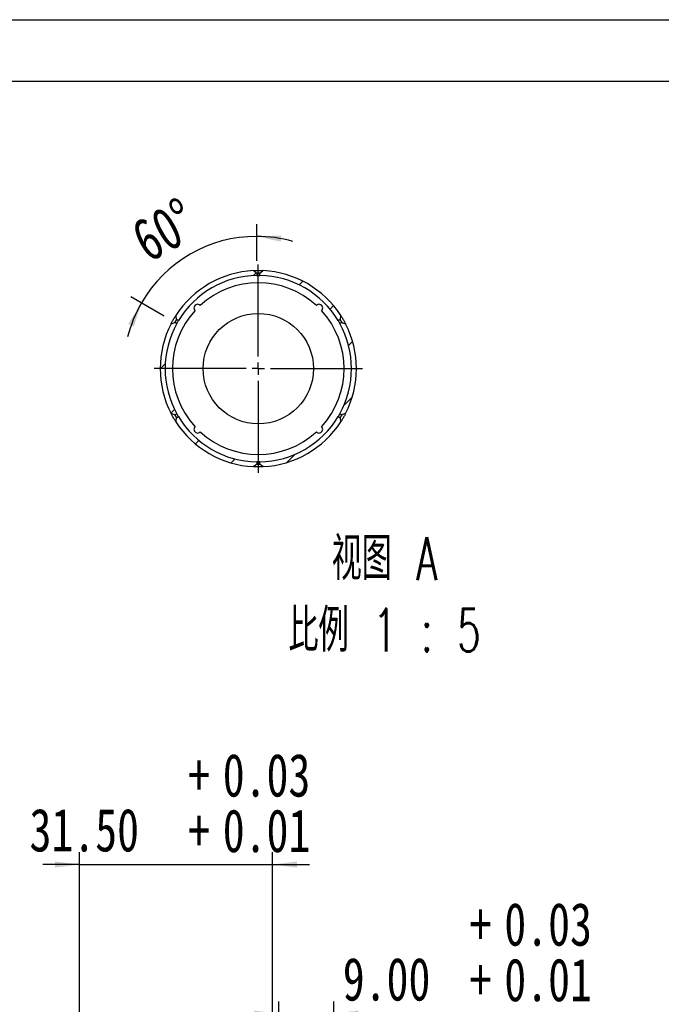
# Model space of a CAD drawing. Header units: millimetres. Extents: x 0 to 297, y 0 to 210.
# Tile 3 of 4: x 143 to 195, y 130 to 210. Entities that reach past the tile are written whole.
import ezdxf

# ---------------------------------------------------------------- set-up
doc = ezdxf.new("R2010")
doc.units = ezdxf.units.MM
doc.layers.add('图层0', color=7, linetype='Continuous', lineweight=25)
doc.styles.add('SLDTEXTSTYLE0', font='TXT', dxfattribs={"width": 0.75})
doc.styles.add('SLDTEXTSTYLE13', font='TXT', dxfattribs={"width": 0.638462, "bigfont": 'bigfont'})
doc.dimstyles.new('SLDDIMSTYLE13', dxfattribs={"dimtxt": 3.5, "dimasz": 2, "dimexe": 0, "dimexo": 0.0625, "dimgap": 0.875, "dimtad": 1, "dimlfac": 2, "dimrnd": 1e-09, "dimzin": 4, "dimdsep": 46, "dimtxsty": 'SLDTEXTSTYLE0', "dimsah": 1, "dimcen": 0.09, "dimadec": 0, "dimazin": 1, "dimtol": 1, "dimtp": 0.03, "dimtm": -0.01, "dimtfac": 1, "dimtmove": 0, "dimatfit": 0, "dimfxl": 0, "dimfrac": 2, "dimtolj": 1, "dimarcsym": 0})
doc.dimstyles.new('SLDDIMSTYLE18', dxfattribs={"dimtxt": 3.5, "dimasz": 2, "dimexe": 0, "dimexo": 0.0625, "dimgap": 0.875, "dimtad": 1, "dimdec": 4, "dimlfac": 5, "dimzin": 12, "dimdsep": 46, "dimtxsty": 'SLDTEXTSTYLE0', "dimsah": 1, "dimcen": 0.09, "dimazin": 3, "dimtfac": 1, "dimtofl": 0, "dimtmove": 0, "dimatfit": 3, "dimfxl": 0, "dimfrac": 2, "dimtolj": 1, "dimtzin": 12, "dimarcsym": 0})

# ---------------------------------------------------------------- blocks, each defined once
blk = doc.blocks.new('_D_13')
at = {"layer": '图层0', "color": 7}
for p, q in [((148.013, 114.655), (148.013, 142.129)), ((163.763, 114.655), (163.763, 142.129)), ((148.013, 141.129), (145.013, 141.129)), ((148.013, 141.129), (163.763, 141.129)), ((163.763, 141.129), (166.763, 141.129))]:
    blk.add_line(p, q, dxfattribs=at)
for points in [[(148.013, 141.129), (146.013, 141.379), (146.013, 140.879)], [(163.763, 141.129), (165.763, 140.879), (165.763, 141.379)]]:
    blk.add_solid(points, dxfattribs=at)
at = {"layer": '图层0', "color": 7, "char_height": 3.5, "attachment_point": 1, "style": 'SLDTEXTSTYLE0'}
for s, insert in [('0.03', (159.695, 150.167)), ('+', (156.865, 150.167)), ('31.50', (143.935, 145.695)), ('0.01', (159.695, 145.641)), ('+', (156.865, 145.641))]:
    blk.add_mtext(s, dxfattribs=dict(at, insert=insert))
blk = doc.blocks.new('_D_15')
at = {"layer": '图层0', "color": 7}
for p, q in [((164.263, 113.77), (164.263, 129.973)), ((168.763, 113.77), (168.763, 129.973)), ((164.263, 128.973), (161.263, 128.973)), ((164.263, 128.973), (168.763, 128.973)), ((168.763, 128.973), (191.71, 128.973))]:
    blk.add_line(p, q, dxfattribs=at)
for points in [[(164.263, 128.973), (162.263, 129.223), (162.263, 128.723)], [(168.763, 128.973), (170.763, 128.723), (170.763, 129.223)]]:
    blk.add_solid(points, dxfattribs=at)
at = {"layer": '图层0', "color": 7, "char_height": 3.5, "attachment_point": 1, "style": 'SLDTEXTSTYLE0'}
for s, insert in [('0.03', (182.659, 138.011)), ('+', (179.83, 138.011)), ('9.00', (169.485, 133.538)), ('0.01', (182.659, 133.485)), ('+', (179.83, 133.485))]:
    blk.add_mtext(s, dxfattribs=dict(at, insert=insert))
blk = doc.blocks.new('_D_25')
at = {"layer": '图层0', "color": 7}
for p, q in [((162.461, 190.343), (162.461, 193.336)), ((154.915, 185.833), (152.191, 187.406))]:
    blk.add_line(p, q, dxfattribs=at)
for start, end in [(90, 150), (74.24059, 90), (150, 165.75941)]:
    blk.add_arc((162.461, 181.476), 10.859, start, end, dxfattribs=at)
for points in [[(162.461, 192.336), (164.43, 191.905), (164.476, 192.403)], [(153.057, 186.906), (151.992, 185.195), (152.446, 184.985)]]:
    blk.add_solid(points, dxfattribs=at)
at = {"layer": '图层0', "color": 7, "insert": (151.93, 193.213), "char_height": 3.5, "attachment_point": 1, "rotation": 29.00675, "style": 'SLDTEXTSTYLE0'}
blk.add_mtext('60°', dxfattribs=at)
blk = doc.blocks.new('SW_CENTERMARKSYMBOL_3')
at = {"layer": '图层0', "color": 0}
for p, q in [((0, 1), (0, 8.5)), ((-1, 0), (-8.5, 0)), ((0, 0), (-0.5, 0)), ((0, 0), (0, 0.5)), ((0, 0), (0, -0.5)), ((0, 0), (0.5, 0)), ((1, 0), (8.5, 0)), ((0, -1), (0, -8.5))]:
    blk.add_line(p, q, dxfattribs=at)

msp = doc.modelspace()

# ---------------------------------------------------------------- hatches: boundary and pattern name
at = {"layer": '图层0', "linetype": 'Continuous', "lineweight": 18}
h = msp.add_hatch(dxfattribs=at)
h.set_pattern_fill('ANSI31', color=256, style=0)
edge = h.paths.add_edge_path(flags=0)
edge.add_arc((162.59406657, 181.55299403), 8, 92.8110401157, 147.1889598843)
edge.add_spline(control_points=[(155.8703689, 185.88795536), (155.88340218, 185.82501166), (155.89553024, 185.7618013), (155.90420561, 185.69811053), (155.91030528, 185.6533294), (155.91490313, 185.60807208), (155.91406117, 185.56288528)], knot_values=[0.0053364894, 0.0053364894, 0.0053364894, 0.0053364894, 0.0063000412, 0.0063000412, 0.0063000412, 0.0069789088, 0.0069789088, 0.0069789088, 0.0069789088], weights=[1, 1, 1, 1, 1, 1, 1], degree=3, periodic=0)
edge.add_line((155.91406117, 185.56288528), (156.07960883, 185.46730629))
edge.add_arc((162.59406657, 181.55299403), 7.6, 91.0002013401, 148.9997986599, ccw=False)
edge.add_line((162.46140157, 189.15183605), (162.46140157, 189.34299403))
edge.add_spline(control_points=[(162.46140157, 189.34299403), (162.41688313, 189.36760253), (162.3756944, 189.39810344), (162.33579258, 189.42965204), (162.28982584, 189.4659959), (162.24548188, 189.50438715), (162.20172876, 189.54336768)], knot_values=[0.0031065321, 0.0031065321, 0.0031065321, 0.0031065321, 0.00386686, 0.00386686, 0.00386686, 0.0047404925, 0.0047404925, 0.0047404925, 0.0047404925], weights=[1, 1, 1, 1, 1, 1, 1], degree=3, periodic=0)
h = msp.add_hatch(dxfattribs=at)
h.set_pattern_fill('ANSI31', color=256, style=0)
edge = h.paths.add_edge_path(flags=0)
edge.add_line((162.72673156, 189.34299403), (162.72673156, 189.15183605))
edge.add_arc((162.59406657, 181.55299403), 7.6, 31.0002013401, 88.9997986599, ccw=False)
edge.add_line((169.1085243, 185.46730629), (169.27407196, 185.56288528))
edge.add_spline(control_points=[(169.27407196, 185.56288528), (169.27400777, 185.5663307), (169.27397809, 185.56977689), (169.27397979, 185.5732229), (169.27403213, 185.67914403), (169.2962875, 185.78423439), (169.31776423, 185.88795536)], knot_values=[0.0083079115, 0.0083079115, 0.0083079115, 0.0083079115, 0.0083590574, 0.0083590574, 0.0083590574, 0.0099622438, 0.0099622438, 0.0099622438, 0.0099622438], weights=[1, 1, 1, 1, 1, 1, 1], degree=3, periodic=0)
edge.add_arc((162.59406657, 181.55299403), 8, 32.8110401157, 87.1889598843)
edge.add_spline(control_points=[(162.98640437, 189.54336768), (162.90834762, 189.47382534), (162.82946786, 189.40315402), (162.73933811, 189.35018591), (162.73516716, 189.34773469), (162.73096565, 189.34533451), (162.72673156, 189.34299403)], knot_values=[0.0000731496, 0.0000731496, 0.0000731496, 0.0000731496, 0.0016412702, 0.0016412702, 0.0016412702, 0.0017132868, 0.0017132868, 0.0017132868, 0.0017132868], weights=[1, 1, 1, 1, 1, 1, 1], degree=3, periodic=0)
h = msp.add_hatch(dxfattribs=at)
h.set_pattern_fill('ANSI31', color=256, style=0)
edge = h.paths.add_edge_path(flags=0)
edge.add_arc((162.59406657, 181.55299403), 7.6, 151.0002013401, 208.9997986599, ccw=False)
edge.add_line((155.94694384, 185.23752379), (155.78139617, 185.33310278))
edge.add_spline(control_points=[(155.78139617, 185.33310278), (155.77853128, 185.33137678), (155.77564949, 185.32967858), (155.77275302, 185.32800614), (155.68093793, 185.27499143), (155.57868978, 185.24169897), (155.4780311, 185.20840635)], knot_values=[0.008369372, 0.008369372, 0.008369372, 0.008369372, 0.0084190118, 0.0084190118, 0.0084190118, 0.0100238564, 0.0100238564, 0.0100238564, 0.0100238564], weights=[1, 1, 1, 1, 1, 1, 1], degree=3, periodic=0)
edge.add_arc((162.59406657, 181.55299403), 8, 152.8110401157, 207.1889598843)
edge.add_spline(control_points=[(155.4780311, 177.89758171), (155.53976471, 177.87716346), (155.60127711, 177.85581452), (155.6614263, 177.83111594), (155.70254633, 177.81423115), (155.74332062, 177.79582445), (155.78139617, 177.77288528)], knot_values=[0.005300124, 0.005300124, 0.005300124, 0.005300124, 0.0062748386, 0.0062748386, 0.0062748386, 0.006942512, 0.006942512, 0.006942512, 0.006942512], weights=[1, 1, 1, 1, 1, 1, 1], degree=3, periodic=0)
edge.add_line((155.78139617, 177.77288528), (155.94694384, 177.86846428))
h = msp.add_hatch(dxfattribs=at)
h.set_pattern_fill('ANSI31', color=256, style=0)
edge = h.paths.add_edge_path(flags=0)
edge.add_line((169.40673696, 185.33310278), (169.24118929, 185.23752379))
edge.add_arc((162.59406657, 181.55299403), 7.6, -28.9997986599, 28.9997986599, ccw=False)
edge.add_line((169.24118929, 177.86846428), (169.40673696, 177.77288528))
edge.add_spline(control_points=[(169.40673696, 177.77288528), (169.40953876, 177.77457327), (169.41235672, 177.77623467), (169.41518878, 177.7778714), (169.50704628, 177.83095851), (169.60937409, 177.86426618), (169.71010203, 177.89758171)], knot_values=[0.0083656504, 0.0083656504, 0.0083656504, 0.0083656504, 0.0084141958, 0.0084141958, 0.0084141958, 0.0100202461, 0.0100202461, 0.0100202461, 0.0100202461], weights=[1, 1, 1, 1, 1, 1, 1], degree=3, periodic=0)
edge.add_arc((162.59406657, 181.55299403), 8, 332.8110401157, 387.1889598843)
edge.add_spline(control_points=[(169.71010203, 185.20840635), (169.64891007, 185.22864545), (169.58793972, 185.24980497), (169.52829183, 185.27422229), (169.48662612, 185.29127847), (169.44530067, 185.30986952), (169.40673696, 185.33310278)], knot_values=[0.0052750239, 0.0052750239, 0.0052750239, 0.0052750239, 0.0062411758, 0.0062411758, 0.0062411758, 0.0069174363, 0.0069174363, 0.0069174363, 0.0069174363], weights=[1, 1, 1, 1, 1, 1, 1], degree=3, periodic=0)
h = msp.add_hatch(dxfattribs=at)
h.set_pattern_fill('ANSI31', color=256, style=0)
edge = h.paths.add_edge_path(flags=0)
edge.add_arc((162.59406657, 181.55299403), 7.6, 211.0002013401, 268.9997986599, ccw=False)
edge.add_line((156.07960883, 177.63868177), (155.91406117, 177.54310278))
edge.add_spline(control_points=[(155.91406117, 177.54310278), (155.91413167, 177.53931898), (155.91416055, 177.53553422), (155.91415193, 177.53174978), (155.9139116, 177.42616419), (155.89177765, 177.32142535), (155.8703689, 177.2180327)], knot_values=[0.0083330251, 0.0083330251, 0.0083330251, 0.0083330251, 0.0083892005, 0.0083892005, 0.0083892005, 0.0099868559, 0.0099868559, 0.0099868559, 0.0099868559], weights=[1, 1, 1, 1, 1, 1, 1], degree=3, periodic=0)
edge.add_arc((162.59406657, 181.55299403), 8, 212.8110401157, 267.1889598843)
edge.add_spline(control_points=[(162.20172876, 173.56262038), (162.27978551, 173.63216272), (162.35866527, 173.70283404), (162.44879502, 173.75580216), (162.45296597, 173.75825338), (162.45716748, 173.76065355), (162.46140157, 173.76299403)], knot_values=[0.0000731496, 0.0000731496, 0.0000731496, 0.0000731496, 0.0016412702, 0.0016412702, 0.0016412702, 0.0017132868, 0.0017132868, 0.0017132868, 0.0017132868], weights=[1, 1, 1, 1, 1, 1, 1], degree=3, periodic=0)
edge.add_line((162.46140157, 173.76299403), (162.46140157, 173.95415201))
h = msp.add_hatch(dxfattribs=at)
h.set_pattern_fill('ANSI31', color=256, style=0)
edge = h.paths.add_edge_path(flags=0)
edge.add_line((169.27407196, 177.54310278), (169.1085243, 177.63868177))
edge.add_arc((162.59406657, 181.55299403), 7.6, 271.0002013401, 328.9997986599, ccw=False)
edge.add_line((162.72673156, 173.95415201), (162.72673156, 173.76299403))
edge.add_spline(control_points=[(162.72673156, 173.76299403), (162.77125, 173.73838553), (162.81243873, 173.70788463), (162.85234055, 173.67633602), (162.89830729, 173.63999217), (162.94265125, 173.60160092), (162.98640437, 173.56262038)], knot_values=[0.0031065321, 0.0031065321, 0.0031065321, 0.0031065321, 0.00386686, 0.00386686, 0.00386686, 0.0047404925, 0.0047404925, 0.0047404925, 0.0047404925], weights=[1, 1, 1, 1, 1, 1, 1], degree=3, periodic=0)
edge.add_arc((162.59406657, 181.55299403), 8, 272.8110401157, 327.1889598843)
edge.add_spline(control_points=[(169.31776423, 177.2180327), (169.30475661, 177.28085246), (169.29265223, 177.34393769), (169.28397886, 177.40750099), (169.27785146, 177.45240594), (169.27322765, 177.49778958), (169.27407196, 177.54310278)], knot_values=[0.0053327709, 0.0053327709, 0.0053327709, 0.0053327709, 0.0062944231, 0.0062944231, 0.0062944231, 0.0069751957, 0.0069751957, 0.0069751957, 0.0069751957], weights=[1, 1, 1, 1, 1, 1, 1], degree=3, periodic=0)

# ---------------------------------------------------------------- linework, layer by layer
at = {"color": 7, "linetype": 'Continuous', "lineweight": 25}
for p, q in [((162.72673156, 189.34299403), (162.46140157, 189.34299403)), ((162.46140157, 189.34299403), (162.46140157, 189.15183605)), ((162.72673156, 189.15183605), (162.72673156, 189.34299403)), ((155.91406117, 185.56288528), (155.78139617, 185.33310278)), ((156.07960883, 185.46730629), (155.91406117, 185.56288528)), ((169.27407196, 185.56288528), (169.1085243, 185.46730629)), ((169.40673696, 185.33310278), (169.27407196, 185.56288528)), ((155.78139617, 185.33310278), (155.94694384, 185.23752379)), ((169.24118929, 185.23752379), (169.40673696, 185.33310278)), ((155.94694384, 177.86846428), (155.78139617, 177.77288528)), ((155.78139617, 177.77288528), (155.91406117, 177.54310278)), ((155.91406117, 177.54310278), (156.07960883, 177.63868177)), ((169.1085243, 177.63868177), (169.27407196, 177.54310278)), ((169.40673696, 177.77288528), (169.24118929, 177.86846428)), ((169.27407196, 177.54310278), (169.40673696, 177.77288528)), ((162.46140157, 173.95415201), (162.46140157, 173.76299403)), ((162.46140157, 173.76299403), (162.72673156, 173.76299403)), ((162.72673156, 173.76299403), (162.72673156, 173.95415201))]:
    msp.add_line(p, q, dxfattribs=at)
msp.add_circle((162.59406657, 181.55299403), 4.5, dxfattribs=at)
for centre, radius, start, end in [((162.59406657, 181.55299403), 8, 92.8110401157, 147.1889598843), ((162.59406657, 181.55299403), 8, 32.8110401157, 87.1889598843), ((162.59406657, 181.55299403), 7.6, 91.0002013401, 148.9997986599), ((162.59406657, 181.55299403), 7.6, 31.0002013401, 88.9997986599), ((162.59406657, 181.55299403), 7, 47.45572137, 132.54427863), ((162.59406657, 181.55299403), 7, 137.45572137, 222.54427863), ((157.6443191, 186.5027415), 0.3, 43.772139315, 226.227860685), ((167.54381403, 186.5027415), 0.3, 313.772139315, 136.227860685), ((162.59406657, 181.55299403), 7, 317.45572137, 42.54427863), ((162.59406657, 181.55299403), 8, 152.8110401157, 207.1889598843), ((162.59406657, 181.55299403), 7.6, 151.0002013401, 208.9997986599), ((162.59406657, 181.55299403), 7.6, 331.0002013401, 28.9997986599), ((162.59406657, 181.55299403), 8, 332.8110401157, 27.1889598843), ((162.59406657, 181.55299403), 7.6, 211.0002013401, 268.9997986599), ((162.59406657, 181.55299403), 7.6, 271.0002013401, 328.9997986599), ((162.59406657, 181.55299403), 8, 212.8110401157, 267.1889598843), ((157.6443191, 176.60324656), 0.3, 133.772139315, 316.227860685), ((162.59406657, 181.55299403), 8, 272.8110401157, 327.1889598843), ((167.54381403, 176.60324656), 0.3, 223.772139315, 46.227860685), ((162.59406657, 181.55299403), 7, 227.45572137, 312.54427863)]:
    msp.add_arc(centre, radius, start, end, dxfattribs=at)
for points, knots in [([(162.20172876, 189.54336768), (162.24265476, 189.50690588), (162.2840687, 189.47101706), (162.36966537, 189.40249055), (162.41341321, 189.3695206), (162.46140157, 189.34299403)], [0, 0, 0, 0, 0.5, 0.5, 1, 1, 1, 1]), ([(162.20180142, 189.54330605), (162.21205666, 189.54383001), (162.24132159, 189.54532521), (162.33846806, 189.5492471), (162.47377889, 189.55251878), (162.62212113, 189.55340768), (162.76545743, 189.55152281), (162.88656149, 189.54790655), (162.96388543, 189.54450659), (162.9830462, 189.54351265), (162.98708202, 189.5433033)], [0, 0, 0, 0, 0.08232297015, 0.23492136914, 0.38393738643, 0.52899505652, 0.67171919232, 0.81491244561, 0.9610151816, 1, 1, 1, 1]), ([(162.72673156, 189.34299403), (162.77487742, 189.36960766), (162.81879033, 189.40273962), (162.90414279, 189.47108901), (162.9455071, 189.50693148), (162.98640437, 189.54336768)], [0, 0, 0, 0, 0.5, 0.5, 1, 1, 1, 1]), ([(162.46512337, 189.15188625), (162.46634669, 189.15191162), (162.48766609, 189.1523539), (162.53411983, 189.15283961), (162.6035386, 189.15308384), (162.66794075, 189.15276995), (162.70664666, 189.15210994), (162.72253096, 189.15183908)], [0, 0, 0, 0, 0.0179836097, 0.3134092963, 0.4992036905, 0.7944810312, 1, 1, 1, 1]), ([(155.47806374, 185.20841792), (155.48938258, 185.23038433), (155.51244336, 185.27513825), (155.5714397, 185.38563246), (155.64140245, 185.51124759), (155.71575911, 185.63902363), (155.78522072, 185.75356805), (155.84100574, 185.84234937), (155.86146755, 185.87405073), (155.8703848, 185.88786616)], [0, 0, 0, 0, 0.1476876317, 0.3008958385, 0.450036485, 0.595730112, 0.74038686, 0.8868606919, 1, 1, 1, 1]), ([(155.91406117, 185.56288528), (155.91507978, 185.61755281), (155.90839887, 185.67212752), (155.89183527, 185.78059398), (155.88146712, 185.83435695), (155.8703689, 185.88795536)], [0, 0, 0, 0, 0.5, 0.5, 1, 1, 1, 1]), ([(155.94826551, 185.23988619), (155.94869492, 185.2406672), (155.95874127, 185.25893956), (155.98614715, 185.30762584), (156.0258373, 185.37665832), (156.0586316, 185.43240173), (156.07356553, 185.4571487), (156.0775, 185.46366849)], [0, 0, 0, 0, 0.01312853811, 0.30715404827, 0.6010794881, 0.89490105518, 1, 1, 1, 1]), ([(169.10849026, 185.46725366), (169.117748, 185.45182695), (169.13883533, 185.41668792), (169.17715998, 185.35100654), (169.21332487, 185.2876204), (169.23172181, 185.25444712), (169.23908854, 185.24116346)], [0, 0, 0, 0, 0.2268554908, 0.5167325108, 0.8064840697, 1, 1, 1, 1]), ([(169.31776423, 185.88795536), (169.3067171, 185.83460373), (169.2963958, 185.7810917), (169.27986997, 185.6731578), (169.27303468, 185.6185545), (169.27407196, 185.56288528)], [0, 0, 0, 0, 0.5, 0.5, 1, 1, 1, 1]), ([(169.31774836, 185.88786967), (169.32252889, 185.88049112), (169.33724277, 185.85778082), (169.38747767, 185.778491), (169.45735804, 185.66420116), (169.53239457, 185.53633902), (169.60286126, 185.41081084), (169.66121309, 185.30262504), (169.69843784, 185.23118105), (169.70802966, 185.21238531), (169.71046253, 185.20761797)], [0, 0, 0, 0, 0.0733598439, 0.2257928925, 0.3747282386, 0.5196800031, 0.6621631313, 0.8049473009, 0.9505269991, 1, 1, 1, 1]), ([(155.4780311, 185.20840635), (155.52975859, 185.2255151), (155.58126202, 185.24333261), (155.68299807, 185.28298762), (155.7336968, 185.30436561), (155.78139617, 185.33310278)], [0, 0, 0, 0, 0.5, 0.5, 1, 1, 1, 1]), ([(169.40673696, 185.33310278), (169.45357014, 185.30488746), (169.50417729, 185.28338427), (169.60639219, 185.24349628), (169.6581358, 185.22559406), (169.71010203, 185.20840635)], [0, 0, 0, 0, 0.5, 0.5, 1, 1, 1, 1]), ([(155.78139617, 177.77288528), (155.73456616, 177.80109869), (155.68394711, 177.8226074), (155.58173754, 177.86249291), (155.52999579, 177.88039451), (155.4780311, 177.89758171)], [0, 0, 0, 0, 0.5, 0.5, 1, 1, 1, 1]), ([(155.87038597, 177.21812483), (155.86054136, 177.23338259), (155.83830991, 177.26783821), (155.77802991, 177.36400424), (155.70529873, 177.48456906), (155.6309348, 177.61322305), (155.56415484, 177.73383699), (155.50960359, 177.83633255), (155.48837689, 177.87755465), (155.47807186, 177.89756694)], [0, 0, 0, 0, 0.1222543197, 0.2760791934, 0.4259703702, 0.5721166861, 0.7166404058, 0.862436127, 1, 1, 1, 1]), ([(155.8703689, 177.2180327), (155.88141599, 177.27138416), (155.89173733, 177.32489625), (155.90413184, 177.40584772), (155.90773684, 177.43294807), (155.91293484, 177.48759407), (155.91457955, 177.51528169), (155.91406117, 177.54310278)], [0, 0, 0, 0, 0.5, 0.5, 0.75, 0.75, 1, 1, 1, 1]), ([(156.07991807, 177.63820844), (156.07889993, 177.63988895), (156.06759805, 177.65854336), (156.03855219, 177.70759059), (155.99854725, 177.77659845), (155.96668454, 177.83284324), (155.95271915, 177.85815142), (155.94903985, 177.86481907)], [0, 0, 0, 0, 0.0286521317, 0.3180525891, 0.6073545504, 0.8965542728, 1, 1, 1, 1]), ([(169.23909523, 177.86482524), (169.23101107, 177.85026312), (169.21175711, 177.81558062), (169.17475872, 177.75082137), (169.13694942, 177.68611617), (169.11652758, 177.65212283), (169.10779892, 177.63759347)], [0, 0, 0, 0, 0.2086053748, 0.496833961, 0.7849377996, 1, 1, 1, 1]), ([(169.27407196, 177.54310278), (169.27305333, 177.48843441), (169.27973399, 177.43386261), (169.2962977, 177.32539486), (169.30666593, 177.27163146), (169.31776423, 177.2180327)], [0, 0, 0, 0, 0.5, 0.5, 1, 1, 1, 1]), ([(169.71019576, 177.8977725), (169.69796639, 177.87406736), (169.67364164, 177.82691679), (169.61300291, 177.71358731), (169.54258256, 177.58746119), (169.46824618, 177.46003319), (169.39928807, 177.34656458), (169.3450723, 177.26042717), (169.32582517, 177.23063113), (169.31774753, 177.21812634)], [0, 0, 0, 0, 0.15476400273, 0.30783243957, 0.45681013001, 0.60243578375, 0.74718842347, 0.893900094, 1, 1, 1, 1]), ([(169.71010203, 177.89758171), (169.65837449, 177.88047295), (169.60687105, 177.86265543), (169.50513526, 177.82300052), (169.4544415, 177.80162557), (169.40673696, 177.77288528)], [0, 0, 0, 0, 0.5, 0.5, 1, 1, 1, 1]), ([(162.46140157, 173.76299403), (162.41325571, 173.7363804), (162.3693428, 173.70324844), (162.28399034, 173.63489905), (162.24262603, 173.59905658), (162.20172876, 173.56262038)], [0, 0, 0, 0, 0.5, 0.5, 1, 1, 1, 1]), ([(162.98904806, 173.5627977), (162.98242435, 173.56245395), (162.959247, 173.56125113), (162.87118951, 173.5574839), (162.74026024, 173.55391562), (162.59242011, 173.55252682), (162.44729636, 173.55395467), (162.32112847, 173.55736769), (162.23458437, 173.56098644), (162.20960854, 173.5622692), (162.20178788, 173.56267087)], [0, 0, 0, 0, 0.0607995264, 0.2127466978, 0.3613885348, 0.5060209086, 0.6479229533, 0.7897766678, 0.9341729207, 1, 1, 1, 1]), ([(162.72252567, 173.95414772), (162.71422762, 173.95398843), (162.68450092, 173.95341779), (162.61896512, 173.95289968), (162.53930716, 173.95306824), (162.48322065, 173.9537017), (162.46221272, 173.95414732), (162.46092577, 173.95417461)], [0, 0, 0, 0, 0.1121984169, 0.4019360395, 0.6915484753, 0.9811041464, 1, 1, 1, 1]), ([(162.98640437, 173.56262038), (162.94547837, 173.59908218), (162.90406443, 173.63497101), (162.81846776, 173.70349751), (162.77471992, 173.73646746), (162.72673156, 173.76299403)], [0, 0, 0, 0, 0.5, 0.5, 1, 1, 1, 1])]:
    msp.add_open_spline(points, degree=3, knots=knots, dxfattribs=at)
at = {"layer": '图层0'}
for p, q in [((0, 210), (297, 210)), ((5, 204.98289151), (292, 204.98289151))]:
    msp.add_line(p, q, dxfattribs=at)

# ---------------------------------------------------------------- block references
at = {"layer": '图层0', "color": 7}
msp.add_blockref('SW_CENTERMARKSYMBOL_3', (162.59406657, 181.55299403), dxfattribs=at)

# ---------------------------------------------------------------- texts
at = {"layer": '图层0', "insert": (172.88990031, 167.81473131), "char_height": 3.5, "attachment_point": 2, "style": 'SLDTEXTSTYLE13'}
msp.add_mtext('视图 A^J比例 1 : 5', dxfattribs=at)

# ---------------------------------------------------------------- dimensions: what is measured, and where the dimension line sits
at = {"layer": '图层0', "color": 7}
dim = msp.add_angular_dim_2l(base=(157.03175905, 190.88081658), line1=((155.78139617, 185.33310278), (155.94694384, 185.23752379)), line2=((162.46140157, 189.34299403), (162.46140157, 189.15183605)), dimstyle='SLDDIMSTYLE18', dxfattribs=at)
dim.commit()
dim.dimension.update_dxf_attribs({"geometry": '_D_25', "text_midpoint": (157.19559755, 190.97352468), "dimtype": 162})
for base, p1, p2, picture, middle in [((163.76255781, 141.1293966), (148.01255781, 113.65480424), (163.76255781, 113.65480424), '_D_13', (156.34033695, 141.1293966)), ((168.76255781, 128.97317061), (164.26255781, 112.76980424), (168.76255781, 112.76980424), '_D_15', (180.59775331, 128.97317061))]:
    dim = msp.add_linear_dim(base=base, p1=p1, p2=p2, dimstyle='SLDDIMSTYLE13', dxfattribs=at)
    dim.commit()
    dim.dimension.update_dxf_attribs({"geometry": picture, "text_midpoint": middle, "dimtype": 160})

doc.saveas('drawing.dxf')
